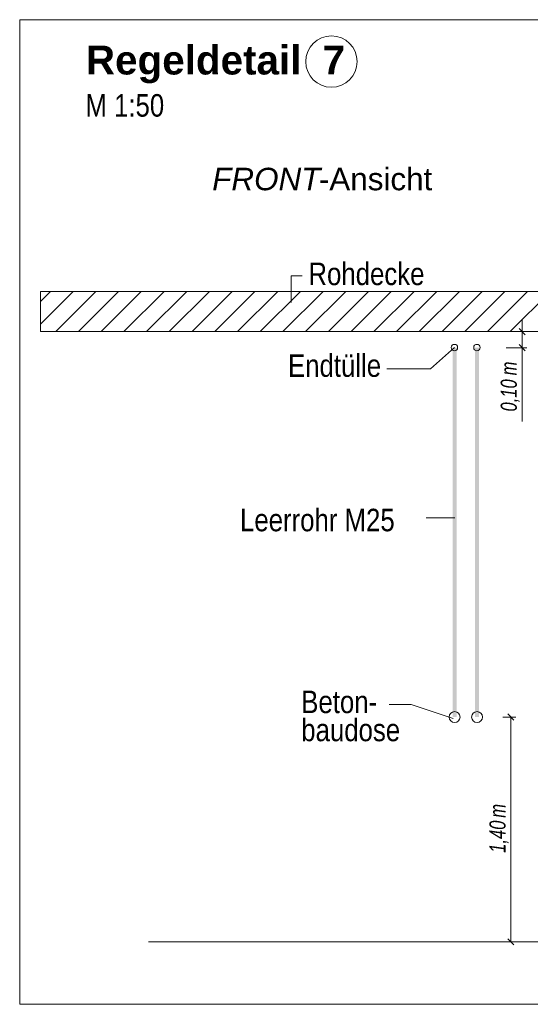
# Model space of a CAD drawing. Extents: x -620 to 300, y 62 to 1162.
# Tile 112 of 256: x 126 to 157, y 722 to 783. Entities that reach past the tile are written whole.
import ezdxf
from ezdxf.lldxf.tags import DXFTag

# ---------------------------------------------------------------- set-up
doc = ezdxf.new("R2010")
doc.units = 0
doc.layers.get('0').update_dxf_attribs({"lineweight": 13})
for name, color, linetype, lineweight, true_color in [('E_Aussparung Bemaßung-A06G955D8I', 5, 'Continuous', 9, 0x0000ff), ('E_Betonbaudose', 1, 'Continuous', 13, 0xff0000), ('E_Detail_Beschriftung', 7, 'Continuous', 13, 0x009900), ('E_Detail_Wandschraffur', 7, 'Continuous', 5, 0xc0c0c0), ('E_Leerrohr Beschriftung', 1, 'Continuous', 9, 0xff0000)]:
    doc.layers.add(name, color=color, linetype=linetype, lineweight=lineweight, true_color=true_color)
doc.layers.add('E_Detail_Linie_Text_Bem', color=7, linetype='Continuous', lineweight=13)
doc.styles.get("Standard").update_dxf_attribs({"font": 'ARIALN.TTF'})
tags = doc.linetypes.add('fein_strichliert', pattern=[4, 1, -2, 1]).pattern_tags.tags
tags[8:9] = [DXFTag(74, 4), DXFTag(75, 0), DXFTag(340, '0'), DXFTag(46, 0.0), DXFTag(50, 0.0), DXFTag(44, 0.0), DXFTag(45, 0.0)]
tags[6:7] = [DXFTag(74, 4), DXFTag(75, 0), DXFTag(340, '0'), DXFTag(46, 0.0), DXFTag(50, 0.0), DXFTag(44, 0.0), DXFTag(45, 0.0)]
tags[4:5] = [DXFTag(74, 4), DXFTag(75, 0), DXFTag(340, '0'), DXFTag(46, 0.0), DXFTag(50, 0.0), DXFTag(44, 0.0), DXFTag(45, 0.0)]
tags = doc.linetypes.add('fein_strichliert-A06G955H8I', pattern=[4, 1, -2, 1]).pattern_tags.tags
tags[8:9] = [DXFTag(74, 4), DXFTag(75, 0), DXFTag(340, '0'), DXFTag(46, 0.0), DXFTag(50, 0.0), DXFTag(44, 0.0), DXFTag(45, 0.0)]
tags[6:7] = [DXFTag(74, 4), DXFTag(75, 0), DXFTag(340, '0'), DXFTag(46, 0.0), DXFTag(50, 0.0), DXFTag(44, 0.0), DXFTag(45, 0.0)]
tags[4:5] = [DXFTag(74, 4), DXFTag(75, 0), DXFTag(340, '0'), DXFTag(46, 0.0), DXFTag(50, 0.0), DXFTag(44, 0.0), DXFTag(45, 0.0)]

# ---------------------------------------------------------------- blocks, each defined once
blk = doc.blocks.new('Referenz-A06G955K8I')
at = {"layer": 'E_Aussparung Bemaßung-A06G955D8I', "linetype": 'Continuous', "ltscale": 0.13}
for p, q in [((156.931, 764.625), (156.931, 758.27)), ((156.74, 764.052), (157.121, 763.67)), ((157.231, 763.861), (155.931, 763.861)), ((157.231, 762.861), (155.931, 762.861)), ((156.74, 763.052), (157.121, 762.67)), ((156.531, 739.861), (155.731, 739.861)), ((156.421, 739.67), (156.04, 740.052)), ((156.231, 739.861), (156.231, 725.861)), ((156.421, 725.67), (156.04, 726.052)), ((156.531, 725.861), (155.731, 725.861))]:
    blk.add_line(p, q, dxfattribs=at)
at = {"layer": 'E_Betonbaudose', "linetype": 'Continuous', "ltscale": 0.13}
for centre, radius in [((152.717, 762.871), 0.2), ((154.117, 762.871), 0.2), ((152.726, 739.861), 0.34), ((154.126, 739.861), 0.34)]:
    blk.add_circle(centre, radius, dxfattribs=at)
at = {"layer": 'E_Detail_Linie_Text_Bem', "linetype": 'fein_strichliert-A06G955H8I', "ltscale": 0.65}
for p, q in [((188.434, 783.288), (125.665, 783.288)), ((125.665, 783.288), (125.665, 721.971)), ((125.665, 721.971), (185.408, 721.971))]:
    blk.add_line(p, q, dxfattribs=at)
at = {"layer": 'E_Detail_Linie_Text_Bem', "color": 0, "linetype": 'Continuous', "ltscale": 0.13}
for p, q in [((142.556, 765.681), (142.556, 767.329)), ((142.556, 767.329), (143.242, 767.329)), ((151.229, 761.553), (152.717, 762.871)), ((151.229, 761.553), (148.507, 761.553)), ((150.961, 752.275), (152.746, 752.275)), ((150.024, 740.641), (148.655, 740.641)), ((150.024, 740.641), (152.635, 739.768))]:
    blk.add_line(p, q, dxfattribs=at)
at = {"layer": 'E_Detail_Linie_Text_Bem', "linetype": 'Continuous', "ltscale": 0.13}
for p, q in [((178.282, 766.361), (126.955, 766.361)), ((126.955, 766.361), (126.955, 763.861)), ((126.955, 763.861), (137.347, 763.861)), ((126.955, 763.861), (175.782, 763.861)), ((137.347, 763.861), (178.282, 763.861)), ((133.681, 725.861), (170.694, 725.861))]:
    blk.add_line(p, q, dxfattribs=at)
for points in [[(152.851, 762.862), (152.851, 739.861), (152.601, 762.86), (152.601, 739.861)], [(154.251, 762.862), (154.251, 739.861), (154.001, 762.86), (154.001, 739.861)]]:
    blk.add_solid(points, dxfattribs=at)
at = {"layer": 'E_Detail_Wandschraffur', "linetype": 'fein_strichliert', "ltscale": 0.13}
for p, q in [((126.955, 764.326), (128.99, 766.361)), ((129.318, 763.861), (131.818, 766.361)), ((132.147, 763.861), (134.647, 766.361)), ((134.975, 763.861), (137.475, 766.361)), ((137.804, 763.861), (140.304, 766.361)), ((140.632, 763.861), (143.132, 766.361)), ((143.46, 763.861), (145.96, 766.361)), ((146.289, 763.861), (148.789, 766.361)), ((149.117, 763.861), (151.617, 766.361)), ((151.946, 763.861), (154.446, 766.361)), ((154.774, 763.861), (157.274, 766.361))]:
    blk.add_line(p, q, dxfattribs=at)
at = {"layer": 'E_Detail_Wandschraffur', "linetype": 'ByBlock', "ltscale": 0.13}
for p, q in [((126.955, 765.74), (127.576, 766.361)), ((127.904, 763.861), (130.404, 766.361)), ((130.733, 763.861), (133.233, 766.361)), ((133.561, 763.861), (136.061, 766.361)), ((136.389, 763.861), (138.889, 766.361)), ((139.218, 763.861), (141.718, 766.361)), ((142.046, 763.861), (144.546, 766.361)), ((144.875, 763.861), (147.375, 766.361)), ((147.703, 763.861), (150.203, 766.361)), ((150.532, 763.861), (153.032, 766.361)), ((153.36, 763.861), (155.86, 766.361)), ((156.188, 763.861), (158.688, 766.361))]:
    blk.add_line(p, q, dxfattribs=at)
at = {"layer": 'E_Leerrohr Beschriftung', "linetype": 'Continuous', "ltscale": 0.13}
blk.add_circle((145.064, 780.681), 1.6, dxfattribs=at)
at = {"layer": 'E_Aussparung Bemaßung-A06G955D8I', "linetype": 'Continuous', "ltscale": 0.13, "char_height": 1, "attachment_point": 1, "rotation": 90}
for s, insert in [('{\\W0.9;\\fArial Narrow|b0|i1;m}', (155.597, 761.138)), ('{\\W0.9;\\fArial Narrow|b0|i1;0,10 }', (155.597, 758.886)), ('{\\W0.9;\\fArial Narrow|b0|i1;m}', (154.897, 733.59)), ('{\\W0.9;\\fArial Narrow|b0|i1;1,40 }', (154.897, 731.406))]:
    blk.add_mtext(s, dxfattribs=dict(at, insert=insert))
at = {"layer": 'E_Detail_Beschriftung', "color": 1, "linetype": 'Continuous', "lineweight": 35, "ltscale": 0.35, "true_color": 0xff0000, "char_height": 1.8, "attachment_point": 1}
for s, insert in [('{\\fArial|b1|i0;Regeldetail}', (129.783, 781.676)), ('{\\fArial|b1|i0;7}', (144.511, 781.676))]:
    blk.add_mtext(s, dxfattribs=dict(at, insert=insert))
at = {"layer": 'E_Detail_Beschriftung', "linetype": 'Continuous', "ltscale": 0.13, "char_height": 1.4, "attachment_point": 1}
for s, insert in [('{\\fArial Narrow;M 1:50}', (129.753, 778.652)), ('{\\fArial Narrow;Rohdecke}', (143.632, 768.159)), ('{\\fArial Narrow;Endtülle}', (142.36, 762.447)), ('{\\fArial Narrow;Leerrohr M25}', (139.375, 752.83)), ('{\\fArial Narrow;Beton-}', (143.185, 741.506)), ('{\\fArial Narrow;baudose}', (143.185, 739.756))]:
    blk.add_mtext(s, dxfattribs=dict(at, insert=insert))
at = {"layer": 'E_Detail_Beschriftung', "linetype": 'Continuous', "lineweight": -2, "ltscale": 0.25, "char_height": 1.4, "attachment_point": 1}
for s, insert in [('{\\fArial|b0|i1;FRONT}', (137.643, 774.066)), ('{\\fArial;-Ansicht}', (144.278, 774.066))]:
    blk.add_mtext(s, dxfattribs=dict(at, insert=insert))

msp = doc.modelspace()

# ---------------------------------------------------------------- block references
at = {"color": 8, "lineweight": 25, "ltscale": 0.25, "true_color": 0x808080}
msp.add_blockref('Referenz-A06G955K8I', (0, 0), dxfattribs=at)

doc.saveas('drawing.dxf')
